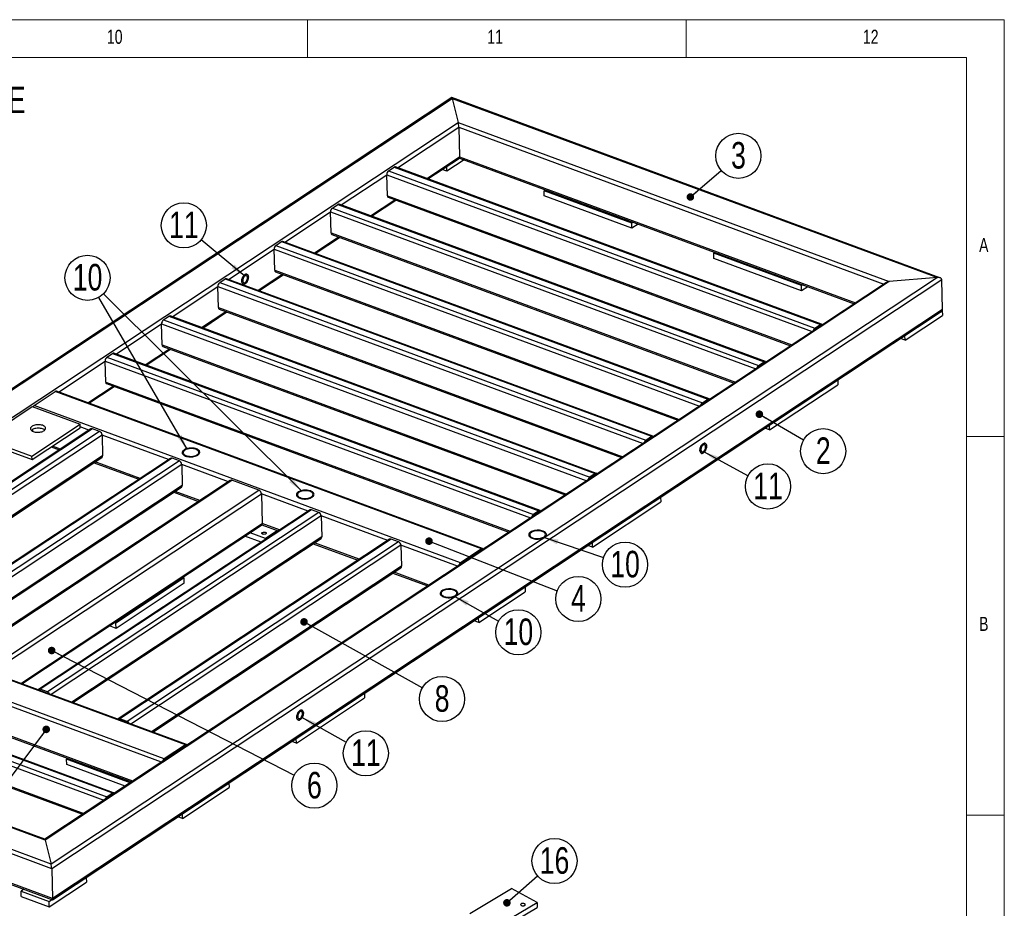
# Model space of a CAD drawing. Header units: millimetres. Extents: x 5 to 589, y 5 to 415.
# Tile 18 of 18: x 459 to 589, y 298 to 415. Entities that reach past the tile are written whole.
import ezdxf

# ---------------------------------------------------------------- set-up
doc = ezdxf.new("R2010")
doc.units = ezdxf.units.MM
doc.layers.add('NOTES', color=6, linetype='Continuous')
doc.layers.add('TRAIT-FORT', color=4, linetype='Continuous', lineweight=25)
doc.styles.add('SLDTEXTSTYLE0', font='TXT', dxfattribs={"width": 0.75})
doc.dimstyles.new('SLDDIMSTYLE7', dxfattribs={"dimtxt": 0.18, "dimasz": 1, "dimexe": 0, "dimexo": 0.0625, "dimgap": 0, "dimtad": 0, "dimtih": 1, "dimtoh": 1, "dimdec": 0, "dimrnd": 1e-09, "dimzin": 0, "dimdsep": 46, "dimtxsty": 'Standard', "dimblk1": 'DOT', "dimblk2": 'DOT', "dimsah": 1, "dimcen": 0.09, "dimadec": 0, "dimazin": 0, "dimtfac": 1, "dimtdec": 0, "dimtofl": 0, "dimtmove": 0, "dimatfit": 3, "dimldrblk": 'DOT', "dimfxl": 1, "dimfrac": 2, "dimtolj": 1, "dimtzin": 0, "dimarcsym": 0})
doc.dimstyles.new('SLDDIMSTYLE8', dxfattribs={"dimtxt": 0.18, "dimasz": 2, "dimexe": 0, "dimexo": 0.0625, "dimgap": 0, "dimtad": 0, "dimtih": 1, "dimtoh": 1, "dimdec": 0, "dimrnd": 1e-09, "dimzin": 0, "dimdsep": 46, "dimtxsty": 'Standard', "dimsah": 1, "dimcen": 0.09, "dimadec": 0, "dimazin": 0, "dimtfac": 2, "dimtdec": 0, "dimtofl": 0, "dimtmove": 0, "dimatfit": 3, "dimfxl": 1, "dimfrac": 2, "dimtolj": 1, "dimtzin": 0, "dimarcsym": 0})

# ---------------------------------------------------------------- blocks, each defined once
blk = doc.blocks.new('SW_NOTE_0')
at = {"layer": 'NOTES', "color": 0, "char_height": 3.5, "attachment_point": 1, "style": 'SLDTEXTSTYLE0'}
for s, insert in [('SOUDURES :  A=3 CONTINUE ETANCHE', (0, 4.51)), ('TOLERANCE GENERALE : ± 1 mm', (0, -0.01)), ('TOLERANCE DE PLANEITE : ± 1 mm/m', (0, -4.54)), ('PEINTURE EPOXY EP: 60µ', (0, -9.07)), ('COULEUR : BLANC RAL 9010', (0, -13.59))]:
    blk.add_mtext(s, dxfattribs=dict(at, insert=insert))
blk = doc.blocks.new('SW_NOTE_6')
at = {"layer": 'NOTES', "color": 0}
blk.add_circle((2.58, -1.49), 2.98, dxfattribs=at)
at = {"layer": 'NOTES', "color": 0, "insert": (2.59, 0.32), "char_height": 3.5, "attachment_point": 2, "style": 'SLDTEXTSTYLE0'}
blk.add_mtext('2', dxfattribs=at)
blk = doc.blocks.new('_DOT')
at = {"color": 0, "linetype": 'ByBlock', "lineweight": -2}
blk.add_line((-0.5, 0), (-1, 0), dxfattribs=at)
at = {"color": 0, "linetype": 'ByBlock', "const_width": 0.5}
blk.add_lwpolyline([(-0.25, 0, 1), (0.25, 0, 1)], format="xyb", close=True, dxfattribs=at)
blk = doc.blocks.new('SW_NOTE_8')
at = {"layer": 'NOTES', "color": 0}
blk.add_circle((2.26, 1.94), 2.98, dxfattribs=at)
at = {"layer": 'NOTES', "color": 0, "insert": (2.27, 3.76), "char_height": 3.5, "attachment_point": 2, "style": 'SLDTEXTSTYLE0'}
blk.add_mtext('3', dxfattribs=at)
blk = doc.blocks.new('SW_NOTE_12')
at = {"layer": 'NOTES', "color": 0}
blk.add_circle((2.65, -1.36), 2.98, dxfattribs=at)
at = {"layer": 'NOTES', "color": 0, "insert": (2.66, 0.45), "char_height": 3.5, "attachment_point": 2, "style": 'SLDTEXTSTYLE0'}
blk.add_mtext('6', dxfattribs=at)
blk = doc.blocks.new('SW_NOTE_13')
at = {"layer": 'NOTES', "color": 0}
blk.add_circle((2.78, -1.08), 2.98, dxfattribs=at)
at = {"layer": 'NOTES', "color": 0, "insert": (2.79, 0.74), "char_height": 3.5, "attachment_point": 2, "style": 'SLDTEXTSTYLE0'}
blk.add_mtext('4', dxfattribs=at)
blk = doc.blocks.new('SW_NOTE_14')
at = {"layer": 'NOTES', "color": 0}
blk.add_circle((2.6, -1.45), 2.98, dxfattribs=at)
at = {"layer": 'NOTES', "color": 0, "insert": (2.61, 0.36), "char_height": 3.5, "attachment_point": 2, "style": 'SLDTEXTSTYLE0'}
blk.add_mtext('8', dxfattribs=at)
blk = doc.blocks.new('SW_NOTE_16')
at = {"layer": 'NOTES', "color": 0}
blk.add_circle((2.62, -1.42), 2.98, dxfattribs=at)
at = {"layer": 'NOTES', "color": 0, "insert": (2.63, 0.4), "char_height": 3.5, "attachment_point": 2, "style": 'SLDTEXTSTYLE0'}
blk.add_mtext('11', dxfattribs=at)
blk = doc.blocks.new('SW_NOTE_20')
at = {"layer": 'NOTES', "color": 0}
blk.add_circle((2.6, -1.46), 2.98, dxfattribs=at)
at = {"layer": 'NOTES', "color": 0, "insert": (2.61, 0.36), "char_height": 3.5, "attachment_point": 2, "style": 'SLDTEXTSTYLE0'}
blk.add_mtext('11', dxfattribs=at)
blk = doc.blocks.new('SW_NOTE_21')
at = {"layer": 'NOTES', "color": 0}
blk.add_circle((2.6, -1.47), 2.98, dxfattribs=at)
at = {"layer": 'NOTES', "color": 0, "insert": (2.61, 0.35), "char_height": 3.5, "attachment_point": 2, "style": 'SLDTEXTSTYLE0'}
blk.add_mtext('10', dxfattribs=at)
blk = doc.blocks.new('SW_NOTE_22')
at = {"layer": 'NOTES', "color": 0}
blk.add_circle((2.83, -0.95), 2.98, dxfattribs=at)
at = {"layer": 'NOTES', "color": 0, "insert": (2.84, 0.87), "char_height": 3.5, "attachment_point": 2, "style": 'SLDTEXTSTYLE0'}
blk.add_mtext('10', dxfattribs=at)
blk = doc.blocks.new('SW_NOTE_23')
at = {"layer": 'NOTES', "color": 0}
blk.add_circle((-1.5, 2.58), 2.98, dxfattribs=at)
at = {"layer": 'NOTES', "color": 0, "insert": (-1.49, 4.4), "char_height": 3.5, "attachment_point": 2, "style": 'SLDTEXTSTYLE0'}
blk.add_mtext('10', dxfattribs=at)
blk = doc.blocks.new('SW_NOTE_25')
at = {"layer": 'NOTES', "color": 0}
blk.add_circle((-2.29, 1.91), 2.98, dxfattribs=at)
at = {"layer": 'NOTES', "color": 0, "insert": (-2.28, 3.73), "char_height": 3.5, "attachment_point": 2, "style": 'SLDTEXTSTYLE0'}
blk.add_mtext('11', dxfattribs=at)
blk = doc.blocks.new('SW_NOTE_26')
at = {"layer": 'NOTES', "color": 0}
blk.add_circle((2.24, 1.97), 2.98, dxfattribs=at)
at = {"layer": 'NOTES', "color": 0, "insert": (2.25, 3.79), "char_height": 3.5, "attachment_point": 2, "style": 'SLDTEXTSTYLE0'}
blk.add_mtext('16', dxfattribs=at)

msp = doc.modelspace()

# ---------------------------------------------------------------- linework, layer by layer
at = {"lineweight": 18}
for p, q in [((589, 415), (5, 415)), ((497, 415), (497, 410)), ((547, 410), (547, 415)), ((589, 5), (589, 415)), ((584, 410), (10, 410)), ((584, 10), (584, 410)), ((584, 360), (589, 360)), ((589, 310), (584, 310))]:
    msp.add_line(p, q, dxfattribs=at)
at = {"layer": 'TRAIT-FORT', "lineweight": 25}
for p, q in [((516.07, 404.71), (398.74, 327.07)), ((399.11, 327.19), (516.12, 404.61)), ((580.51, 380.93), (516.08, 404.71)), ((516.12, 404.61), (516.91, 401.45)), ((516.12, 404.61), (580.18, 380.97)), ((405.47, 327.71), (516.91, 401.45)), ((508.89, 395.46), (516.99, 400.82)), ((516.91, 401.45), (573.82, 380.45)), ((516.99, 400.82), (517.09, 396.89)), ((516.99, 400.82), (573.11, 380.11)), ((512.77, 394.03), (517.09, 396.89)), ((512.92, 393.98), (517.08, 396.73)), ((517.69, 396.5), (515.42, 395)), ((517.07, 396.73), (569.17, 377.5)), ((517.09, 396.89), (569.34, 377.62)), ((507.73, 395.05), (508.47, 395.54)), ((508.47, 395.54), (564.74, 374.77)), ((564.89, 374.8), (508.62, 395.57)), ((515.42, 395), (514.81, 395.23)), ((515.42, 395), (515.41, 395.63)), ((501.46, 390.54), (507.49, 394.54)), ((507.57, 391.77), (507.49, 394.54)), ((507.49, 394.54), (563.62, 373.83)), ((507.73, 395.05), (564.01, 374.28)), ((528.25, 392.43), (528.42, 392.54)), ((505.33, 389.11), (508.54, 391.24)), ((507.57, 391.77), (560.96, 372.07)), ((507.68, 391.56), (560.79, 371.96)), ((539.82, 388.16), (528.25, 392.43)), ((528.27, 391.74), (528.25, 392.43)), ((539.84, 387.47), (528.27, 391.74)), ((500.3, 390.13), (501.03, 390.62)), ((500.3, 390.13), (556.57, 369.36)), ((501.03, 390.62), (557.31, 369.85)), ((557.46, 369.88), (501.18, 390.65)), ((505.48, 389.06), (508.69, 391.18)), ((494.02, 385.62), (500.06, 389.62)), ((500.13, 386.85), (500.06, 389.62)), ((500.06, 389.62), (556.19, 368.91)), ((539.99, 388.27), (539.82, 388.16)), ((539.84, 387.47), (539.82, 388.16)), ((540.67, 388.02), (539.84, 387.47)), ((497.9, 384.19), (501.1, 386.32)), ((498.05, 384.14), (501.25, 386.26)), ((500.13, 386.85), (553.52, 367.15)), ((500.24, 386.64), (553.35, 367.04)), ((492.86, 385.21), (493.6, 385.7)), ((492.86, 385.21), (549.14, 364.44)), ((493.6, 385.7), (549.87, 364.93)), ((550.02, 364.96), (493.75, 385.73)), ((486.58, 380.7), (492.62, 384.7)), ((492.7, 381.93), (492.62, 384.7)), ((492.62, 384.7), (548.75, 363.99)), ((550.66, 384.17), (550.82, 384.28)), ((562.23, 379.9), (550.66, 384.17)), ((550.67, 383.47), (550.66, 384.17)), ((562.24, 379.21), (550.67, 383.47)), ((580.18, 380.97), (463.17, 303.55)), ((490.46, 379.27), (493.67, 381.4)), ((490.61, 379.22), (493.82, 381.34)), ((492.7, 381.93), (546.09, 362.23)), ((492.8, 381.72), (545.92, 362.12)), ((580.18, 380.97), (573.82, 380.45)), ((573.44, 380.33), (462.34, 306.81)), ((573.82, 380.45), (462.38, 306.71)), ((580.75, 380.67), (463.25, 302.93)), ((479.15, 375.78), (485.19, 379.78)), ((485.26, 377.01), (485.19, 379.78)), ((485.19, 379.78), (541.31, 359.07)), ((485.43, 380.29), (486.16, 380.78)), ((485.43, 380.29), (541.7, 359.52)), ((486.16, 380.78), (542.44, 360.01)), ((542.59, 360.04), (486.31, 380.81)), ((562.39, 380.01), (562.23, 379.9)), ((562.24, 379.21), (562.23, 379.9)), ((563.08, 379.75), (562.24, 379.21)), ((580.85, 376.75), (580.75, 380.67)), ((485.26, 377.01), (538.65, 357.31)), ((463.34, 298.84), (580.68, 376.48)), ((580.85, 376.75), (463.36, 299)), ((477.99, 375.37), (478.73, 375.86)), ((478.73, 375.86), (535, 355.09)), ((535.15, 355.12), (478.87, 375.89)), ((483.03, 374.35), (486.23, 376.48)), ((483.18, 374.3), (486.38, 376.42)), ((485.37, 376.8), (538.48, 357.2)), ((575.91, 372.69), (580.82, 375.94)), ((580.8, 376.6), (580.82, 375.94)), ((471.71, 370.86), (477.75, 374.86)), ((477.83, 372.09), (477.75, 374.86)), ((477.75, 374.86), (533.88, 354.15)), ((477.99, 375.37), (534.27, 354.6)), ((564.01, 374.28), (564.74, 374.77)), ((564.01, 374.11), (564.75, 374.6)), ((564.71, 374.57), (564.73, 374.56)), ((575.91, 372.69), (575.89, 373.31)), ((477.83, 372.09), (531.22, 352.39)), ((477.93, 371.88), (531.05, 352.28)), ((575.91, 372.69), (575.29, 372.91)), ((470.55, 370.45), (471.29, 370.94)), ((470.55, 370.45), (526.83, 349.68)), ((471.29, 370.94), (527.57, 350.17)), ((527.71, 350.2), (471.44, 370.97)), ((475.59, 369.43), (478.8, 371.56)), ((475.74, 369.38), (478.95, 371.5)), ((464.14, 365.85), (470.32, 369.94)), ((470.39, 367.17), (470.32, 369.94)), ((470.32, 369.94), (526.44, 349.23)), ((556.57, 369.36), (557.31, 369.85)), ((556.58, 369.19), (557.31, 369.68)), ((557.27, 369.65), (557.29, 369.64)), ((468.02, 364.42), (471.36, 366.64)), ((468.17, 364.37), (471.51, 366.58)), ((470.39, 367.17), (523.78, 347.47)), ((470.5, 366.96), (523.61, 347.36)), ((558.02, 360.85), (567.02, 366.81)), ((567.01, 367.43), (567.02, 366.81)), ((460.93, 364.08), (463.72, 365.93)), ((519.99, 345.16), (463.72, 365.93)), ((520.14, 345.19), (463.87, 365.95)), ((517.21, 343.32), (460.93, 364.08)), ((549.14, 364.44), (549.87, 364.93)), ((549.14, 364.27), (549.88, 364.76)), ((549.83, 364.73), (549.86, 364.72)), ((454.34, 359.72), (460.69, 363.92)), ((460.69, 363.92), (467, 361.59)), ((460.65, 357.39), (467, 361.59)), ((467.01, 361.13), (467, 361.59)), ((558.02, 360.85), (558, 361.47)), ((468.42, 360.98), (432.6, 337.27)), ((468.63, 360.99), (432.81, 337.29)), ((469.58, 360.64), (433.76, 336.94)), ((469.9, 360.18), (434.25, 336.59)), ((460.67, 356.93), (467.01, 361.13)), ((460.77, 360.66), (460.77, 360.92)), ((468.17, 360.82), (467.01, 361.25)), ((469.58, 360.64), (468.63, 360.99)), ((469.9, 360.18), (469.97, 357.41)), ((478.69, 356.93), (469.9, 360.18)), ((558.02, 360.85), (557.4, 361.08)), ((454.34, 359.72), (460.65, 357.39)), ((454.35, 359.26), (460.67, 356.93)), ((541.7, 359.52), (542.44, 360.01)), ((541.71, 359.35), (542.44, 359.84)), ((542.4, 359.81), (542.42, 359.8)), ((463.18, 358.6), (464.23, 358.21)), ((464.4, 358.32), (463.35, 358.71)), ((469.97, 357.41), (436.98, 335.58)), ((437.13, 335.52), (469.88, 357.19)), ((478.94, 357.1), (443.12, 333.39)), ((479.15, 357.11), (443.33, 333.41)), ((480.1, 356.76), (444.27, 333.06)), ((480.42, 356.3), (444.77, 332.71)), ((460.67, 356.93), (460.65, 357.39)), ((468.85, 356.51), (474.75, 354.33)), ((474.92, 354.44), (469.01, 356.62)), ((480.1, 356.76), (479.15, 357.11)), ((480.42, 356.3), (480.49, 353.53)), ((486.58, 354.02), (480.42, 356.3)), ((535, 355.09), (534.27, 354.6)), ((535.01, 354.92), (534.27, 354.43)), ((534.96, 354.89), (534.98, 354.88)), ((486.83, 354.19), (451.01, 330.48)), ((451.22, 330.5), (487.04, 354.2)), ((490.61, 352.88), (487.04, 354.2)), ((480.49, 353.53), (447.5, 331.7)), ((447.65, 331.64), (480.4, 353.31)), ((454.79, 329.18), (490.61, 352.88)), ((455.29, 328.82), (490.94, 352.42)), ((479.37, 352.62), (482.64, 351.42)), ((482.81, 351.53), (479.53, 352.74)), ((490.94, 352.42), (491.04, 348.49)), ((497.1, 350.14), (490.94, 352.42)), ((534.64, 345.38), (543.65, 351.34)), ((543.63, 351.96), (543.65, 351.34)), ((497.35, 350.3), (461.52, 326.6)), ((497.56, 350.32), (461.74, 326.61)), ((498.5, 349.97), (462.68, 326.27)), ((498.5, 349.97), (497.56, 350.32)), ((527.57, 350.17), (526.83, 349.68)), ((527.57, 350), (526.83, 349.51)), ((527.53, 349.97), (527.55, 349.96)), ((459.16, 327.39), (491.04, 348.49)), ((498.83, 349.51), (463.18, 325.91)), ((491, 348.33), (493.16, 347.54)), ((493.33, 347.65), (491.04, 348.49)), ((498.83, 349.51), (498.9, 346.73)), ((507.62, 346.26), (498.83, 349.51)), ((459.31, 327.34), (490.95, 348.27)), ((491.46, 346.52), (489.43, 347.27)), ((493.06, 347.57), (491.46, 346.52)), ((498.9, 346.73), (465.91, 324.9)), ((466.06, 324.85), (498.81, 346.52)), ((507.86, 346.42), (472.04, 322.72)), ((508.08, 346.44), (472.25, 322.73)), ((509.02, 346.09), (473.2, 322.38)), ((490.9, 346.04), (488.76, 346.83)), ((491.46, 346.41), (491.46, 346.52)), ((497.77, 345.83), (503.68, 343.65)), ((503.85, 343.77), (497.94, 345.94)), ((509.02, 346.09), (508.08, 346.44)), ((534.64, 345.38), (534.62, 346)), ((509.35, 345.62), (473.69, 322.03)), ((509.35, 345.62), (509.42, 342.85)), ((516.82, 342.87), (509.35, 345.62)), ((519.99, 345.16), (517.21, 343.32)), ((520, 344.99), (517.21, 343.15)), ((519.98, 344.95), (519.95, 344.96)), ((534.64, 345.38), (534.03, 345.61)), ((509.42, 342.85), (476.43, 321.02)), ((476.58, 320.97), (509.33, 342.64)), ((508.29, 341.95), (512.88, 340.26)), ((513.05, 340.37), (508.46, 342.06)), ((480.74, 341.32), (471.73, 335.36)), ((480.75, 340.62), (471.75, 334.66)), ((480.54, 341.39), (480.74, 341.32)), ((480.75, 340.62), (480.74, 341.32)), ((480.9, 319.29), (424.62, 340.06)), ((481.05, 319.32), (424.77, 340.08)), ((519.62, 335.44), (525.76, 339.5)), ((525.74, 340.13), (525.76, 339.5)), ((478.11, 317.45), (421.84, 338.21)), ((477.73, 317), (421.6, 337.7)), ((471.73, 335.36), (471.54, 335.43)), ((471.75, 334.66), (471.73, 335.36)), ((519.62, 335.44), (519, 335.67)), ((519.62, 335.44), (519.6, 336.06)), ((471.75, 334.66), (470.87, 334.99)), ((414.26, 333.2), (470.54, 312.44)), ((415, 333.69), (471.28, 312.93)), ((471.42, 312.95), (415.15, 333.72)), ((473.96, 314.5), (421.71, 333.78)), ((421.81, 333.57), (473.79, 314.39)), ((414.03, 332.69), (470.15, 311.98)), ((414.1, 329.92), (467.49, 310.22)), ((414.21, 329.71), (467.32, 310.11)), ((462.38, 306.71), (405.47, 327.71)), ((462.34, 306.81), (405.81, 327.67)), ((463.25, 302.93), (398.56, 326.8)), ((463.17, 303.55), (399.11, 327.19)), ((462.68, 326.27), (461.74, 326.61)), ((495.55, 319.51), (504.55, 325.47)), ((504.53, 326.09), (504.55, 325.47)), ((463.36, 299), (398.67, 322.87)), ((398.9, 322.61), (463.34, 298.84)), ((473.2, 322.38), (472.25, 322.73)), ((495.55, 319.51), (494.93, 319.74)), ((495.55, 319.51), (495.53, 320.13)), ((480.9, 319.29), (478.11, 317.45)), ((480.9, 319.12), (478.12, 317.28)), ((480.88, 319.08), (480.86, 319.09)), ((465.21, 317.38), (465.38, 317.49)), ((465.23, 316.69), (465.21, 317.38)), ((473.62, 314.28), (465.21, 317.38)), ((472.96, 313.84), (465.23, 316.69)), ((480.52, 309.57), (486.66, 313.63)), ((486.65, 314.26), (486.66, 313.63)), ((470.54, 312.44), (471.28, 312.93)), ((470.54, 312.26), (471.28, 312.75)), ((471.24, 312.72), (471.26, 312.72)), ((480.52, 309.57), (479.91, 309.8)), ((480.52, 309.57), (480.5, 310.19)), ((462.38, 306.71), (463.17, 303.55)), ((463.25, 302.93), (463.36, 299)), ((467.81, 301.79), (467.83, 301.17)), ((462.92, 297.92), (467.83, 301.17)), ((518.43, 297.04), (523.94, 300.31)), ((527.32, 298.48), (523.94, 300.31)), ((459.59, 300.22), (459.22, 299.97)), ((459.24, 299.28), (459.22, 299.97)), ((459.22, 299.97), (462.9, 298.62)), ((459.24, 299.28), (462.92, 297.92)), ((462.9, 298.62), (463.27, 298.86)), ((462.92, 297.92), (462.9, 298.62)), ((521.82, 295.21), (527.32, 298.48)), ((521.82, 294.55), (527.32, 297.82)), ((527.32, 298.48), (527.32, 297.82))]:
    msp.add_line(p, q, dxfattribs=at)
at = {"layer": 'TRAIT-FORT', "lineweight": 25, "flags": 128}
for points in [[(488.79, 380.14), (488.87, 380.2), (488.95, 380.28), (489.02, 380.38), (489.08, 380.49), (489.13, 380.61), (489.17, 380.73), (489.19, 380.85), (489.21, 380.97), (489.2, 381.08), (489.19, 381.18), (489.15, 381.27), (489.11, 381.34), (489.05, 381.38), (488.99, 381.41), (488.92, 381.41), (488.84, 381.39), (488.76, 381.35), (488.68, 381.29), (488.61, 381.21), (488.54, 381.11), (488.48, 381), (488.42, 380.88), (488.38, 380.76), (488.36, 380.64), (488.35, 380.52), (488.35, 380.4), (488.37, 380.3), (488.4, 380.22), (488.44, 380.15), (488.5, 380.1), (488.56, 380.08), (488.64, 380.08), (488.71, 380.1), (488.79, 380.14)], [(488.35, 380.46), (488.35, 380.58), (488.37, 380.7), (488.4, 380.82), (488.45, 380.94), (488.5, 381.06), (488.57, 381.16), (488.64, 381.25), (488.72, 381.32), (488.8, 381.37), (488.88, 381.4), (488.95, 381.41), (489.02, 381.4), (489.08, 381.36), (489.13, 381.3), (489.17, 381.23), (489.2, 381.13), (489.21, 381.03), (489.2, 380.91), (489.18, 380.79), (489.15, 380.67), (489.11, 380.55), (489.05, 380.43), (488.98, 380.33), (488.91, 380.24), (488.83, 380.17), (488.75, 380.11), (488.67, 380.08), (488.6, 380.07), (488.53, 380.09), (488.47, 380.13), (488.42, 380.18), (488.38, 380.26), (488.36, 380.35), (488.35, 380.46)], [(488.79, 380.31), (488.85, 380.36), (488.92, 380.44), (488.97, 380.52), (489.02, 380.62), (489.05, 380.72), (489.08, 380.82), (489.08, 380.92), (489.08, 381.01), (489.06, 381.09), (489.02, 381.16), (488.98, 381.2), (488.93, 381.22), (488.86, 381.22), (488.8, 381.2), (488.73, 381.15), (488.67, 381.09), (488.61, 381.01), (488.56, 380.92), (488.52, 380.82), (488.49, 380.72), (488.47, 380.61), (488.47, 380.52), (488.48, 380.43), (488.51, 380.36), (488.55, 380.31), (488.6, 380.28), (488.66, 380.27), (488.72, 380.28), (488.79, 380.31)], [(460.66, 361.33), (460.57, 361.27), (460.51, 361.19), (460.47, 361.12), (460.45, 361.04), (460.45, 360.97), (460.48, 360.89), (460.53, 360.82), (460.6, 360.76), (460.69, 360.7), (460.8, 360.64), (460.93, 360.6), (461.06, 360.57), (461.21, 360.55), (461.36, 360.54), (461.51, 360.54), (461.67, 360.56), (461.81, 360.58), (461.95, 360.62), (462.08, 360.66), (462.19, 360.72), (462.28, 360.78), (462.36, 360.85), (462.41, 360.92), (462.44, 361), (462.45, 361.07), (462.43, 361.15), (462.39, 361.22), (462.33, 361.29), (462.25, 361.35), (462.15, 361.41), (462.03, 361.46), (461.9, 361.49), (461.76, 361.52), (461.61, 361.54), (461.46, 361.54), (461.3, 361.53), (461.16, 361.51), (461.01, 361.48), (460.88, 361.44), (460.76, 361.39), (460.66, 361.33)], [(460.67, 360.87), (460.59, 360.8), (460.57, 360.79)], [(462.34, 360.83), (462.26, 360.89), (462.16, 360.95), (462.04, 360.99), (461.91, 361.03), (461.77, 361.06), (461.62, 361.07), (461.47, 361.08), (461.32, 361.07), (461.17, 361.05), (461.03, 361.02), (460.89, 360.98), (460.77, 360.93), (460.67, 360.87)], [(549.28, 357.82), (549.35, 357.88), (549.43, 357.97), (549.5, 358.06), (549.56, 358.17), (549.61, 358.29), (549.65, 358.41), (549.68, 358.54), (549.69, 358.66), (549.69, 358.77), (549.67, 358.87), (549.64, 358.95), (549.59, 359.02), (549.54, 359.07), (549.47, 359.09), (549.4, 359.1), (549.32, 359.08), (549.24, 359.03), (549.16, 358.97), (549.09, 358.89), (549.02, 358.79), (548.96, 358.68), (548.91, 358.57), (548.87, 358.44), (548.84, 358.32), (548.83, 358.2), (548.83, 358.09), (548.85, 357.99), (548.88, 357.9), (548.93, 357.84), (548.98, 357.79), (549.05, 357.76), (549.12, 357.76), (549.2, 357.78), (549.28, 357.82)], [(549.28, 357.82), (549.2, 357.78), (549.12, 357.76), (549.05, 357.76), (548.98, 357.79), (548.93, 357.84), (548.88, 357.9), (548.85, 357.99), (548.83, 358.09), (548.83, 358.2), (548.84, 358.32), (548.87, 358.44), (548.91, 358.57), (548.96, 358.68), (549.02, 358.79), (549.09, 358.89), (549.17, 358.97), (549.24, 359.03), (549.32, 359.08), (549.4, 359.1), (549.47, 359.09), (549.54, 359.07), (549.59, 359.02), (549.64, 358.95), (549.67, 358.87), (549.69, 358.77), (549.69, 358.65), (549.68, 358.54), (549.65, 358.41), (549.61, 358.29), (549.56, 358.17), (549.5, 358.06), (549.43, 357.96), (549.35, 357.88), (549.28, 357.82)], [(549.27, 357.99), (549.34, 358.05), (549.4, 358.12), (549.45, 358.21), (549.5, 358.3), (549.54, 358.4), (549.56, 358.51), (549.57, 358.61), (549.56, 358.7), (549.54, 358.78), (549.51, 358.84), (549.46, 358.88), (549.41, 358.9), (549.35, 358.9), (549.28, 358.88), (549.22, 358.84), (549.15, 358.77), (549.09, 358.69), (549.04, 358.6), (549, 358.5), (548.97, 358.4), (548.95, 358.3), (548.95, 358.2), (548.97, 358.12), (548.99, 358.05), (549.03, 357.99), (549.08, 357.96), (549.14, 357.95), (549.2, 357.96), (549.27, 357.99)], [(480.72, 358.22), (480.63, 358.15), (480.55, 358.07), (480.5, 357.99), (480.48, 357.91), (480.47, 357.82), (480.49, 357.74), (480.54, 357.66), (480.6, 357.59), (480.69, 357.52), (480.8, 357.46), (480.92, 357.4), (481.06, 357.36), (481.21, 357.33), (481.37, 357.31), (481.53, 357.3), (481.7, 357.3), (481.86, 357.31), (482.03, 357.34), (482.18, 357.37), (482.32, 357.42), (482.45, 357.47), (482.56, 357.54), (482.65, 357.61), (482.72, 357.69), (482.77, 357.77), (482.8, 357.85), (482.8, 357.93), (482.78, 358.01), (482.74, 358.09), (482.67, 358.17), (482.59, 358.24), (482.48, 358.3), (482.35, 358.35), (482.22, 358.4), (482.07, 358.43), (481.91, 358.45), (481.74, 358.46), (481.58, 358.46), (481.41, 358.44), (481.25, 358.42), (481.1, 358.38), (480.96, 358.34), (480.83, 358.28), (480.72, 358.22)], [(480.72, 358.22), (480.63, 358.15), (480.55, 358.07), (480.5, 357.99), (480.48, 357.91), (480.47, 357.82), (480.49, 357.74), (480.54, 357.66), (480.6, 357.59), (480.69, 357.52), (480.8, 357.46), (480.92, 357.4), (481.06, 357.36), (481.21, 357.33), (481.37, 357.31), (481.53, 357.3), (481.7, 357.3), (481.86, 357.31), (482.03, 357.34), (482.18, 357.37), (482.32, 357.42), (482.45, 357.47), (482.56, 357.54), (482.65, 357.61), (482.72, 357.69), (482.77, 357.77), (482.8, 357.85), (482.8, 357.93), (482.78, 358.01), (482.74, 358.09), (482.67, 358.17), (482.59, 358.24), (482.48, 358.3), (482.35, 358.35), (482.22, 358.4), (482.07, 358.43), (481.91, 358.45), (481.74, 358.46), (481.58, 358.46), (481.41, 358.44), (481.25, 358.42), (481.1, 358.38), (480.96, 358.34), (480.83, 358.28), (480.72, 358.22)], [(480.82, 358.18), (480.74, 358.11), (480.67, 358.04), (480.63, 357.96), (480.61, 357.88), (480.61, 357.8), (480.64, 357.73), (480.69, 357.65), (480.77, 357.58), (480.86, 357.52), (480.97, 357.47), (481.1, 357.43), (481.24, 357.39), (481.39, 357.37), (481.55, 357.36), (481.71, 357.36), (481.86, 357.38), (482.02, 357.4), (482.16, 357.44), (482.29, 357.49), (482.4, 357.55), (482.5, 357.61), (482.58, 357.68), (482.63, 357.76), (482.66, 357.83), (482.67, 357.91), (482.65, 357.99), (482.61, 358.07), (482.55, 358.14), (482.47, 358.2), (482.36, 358.26), (482.24, 358.31), (482.11, 358.35), (481.96, 358.37), (481.81, 358.39), (481.65, 358.39), (481.49, 358.39), (481.34, 358.37), (481.19, 358.33), (481.05, 358.29), (480.93, 358.24), (480.82, 358.18)], [(495.79, 352.66), (495.7, 352.58), (495.63, 352.51), (495.58, 352.43), (495.55, 352.34), (495.55, 352.26), (495.57, 352.18), (495.61, 352.1), (495.68, 352.03), (495.77, 351.96), (495.87, 351.89), (496, 351.84), (496.13, 351.8), (496.28, 351.76), (496.44, 351.74), (496.61, 351.73), (496.77, 351.73), (496.94, 351.75), (497.1, 351.77), (497.25, 351.81), (497.39, 351.86), (497.52, 351.91), (497.63, 351.98), (497.73, 352.05), (497.8, 352.12), (497.85, 352.2), (497.87, 352.29), (497.88, 352.37), (497.86, 352.45), (497.81, 352.53), (497.75, 352.61), (497.66, 352.67), (497.55, 352.74), (497.43, 352.79), (497.29, 352.83), (497.14, 352.87), (496.98, 352.89), (496.82, 352.9), (496.65, 352.9), (496.49, 352.88), (496.33, 352.86), (496.17, 352.82), (496.03, 352.77), (495.9, 352.72), (495.79, 352.66)], [(495.79, 352.66), (495.7, 352.58), (495.63, 352.51), (495.58, 352.43), (495.55, 352.34), (495.55, 352.26), (495.57, 352.18), (495.61, 352.1), (495.68, 352.03), (495.77, 351.96), (495.87, 351.89), (496, 351.84), (496.13, 351.8), (496.28, 351.76), (496.44, 351.74), (496.61, 351.73), (496.77, 351.73), (496.94, 351.75), (497.1, 351.77), (497.25, 351.81), (497.39, 351.86), (497.52, 351.91), (497.63, 351.98), (497.73, 352.05), (497.8, 352.12), (497.85, 352.2), (497.87, 352.29), (497.88, 352.37), (497.86, 352.45), (497.81, 352.53), (497.75, 352.61), (497.66, 352.67), (497.55, 352.74), (497.43, 352.79), (497.29, 352.83), (497.14, 352.87), (496.98, 352.89), (496.82, 352.9), (496.65, 352.9), (496.49, 352.88), (496.33, 352.86), (496.17, 352.82), (496.03, 352.77), (495.9, 352.72), (495.79, 352.66)], [(495.9, 352.62), (495.81, 352.55), (495.74, 352.48), (495.7, 352.4), (495.68, 352.32), (495.69, 352.24), (495.71, 352.16), (495.77, 352.09), (495.84, 352.02), (495.93, 351.96), (496.05, 351.91), (496.18, 351.86), (496.32, 351.83), (496.47, 351.81), (496.62, 351.8), (496.78, 351.8), (496.94, 351.82), (497.09, 351.84), (497.23, 351.88), (497.36, 351.93), (497.48, 351.98), (497.57, 352.05), (497.65, 352.12), (497.71, 352.19), (497.74, 352.27), (497.75, 352.35), (497.73, 352.43), (497.69, 352.5), (497.63, 352.58), (497.54, 352.64), (497.44, 352.7), (497.32, 352.75), (497.18, 352.78), (497.03, 352.81), (496.88, 352.83), (496.72, 352.83), (496.57, 352.82), (496.41, 352.8), (496.26, 352.77), (496.13, 352.73), (496, 352.68), (495.9, 352.62)], [(491.52, 347.13), (491.46, 347.09), (491.38, 347.07), (491.3, 347.06), (491.22, 347.07), (491.14, 347.08), (491.07, 347.1), (491.02, 347.14), (490.99, 347.18), (490.99, 347.22), (491.01, 347.26), (491.05, 347.3), (491.11, 347.33), (491.19, 347.35), (491.27, 347.36), (491.35, 347.36), (491.43, 347.35), (491.5, 347.32), (491.55, 347.29), (491.58, 347.25), (491.58, 347.21), (491.56, 347.16), (491.52, 347.13)], [(526.47, 347.36), (526.38, 347.29), (526.3, 347.22), (526.25, 347.14), (526.23, 347.05), (526.22, 346.97), (526.25, 346.89), (526.29, 346.81), (526.36, 346.74), (526.44, 346.67), (526.55, 346.6), (526.67, 346.55), (526.81, 346.51), (526.96, 346.47), (527.12, 346.45), (527.28, 346.44), (527.45, 346.44), (527.62, 346.46), (527.78, 346.48), (527.93, 346.52), (528.07, 346.57), (528.2, 346.62), (528.31, 346.69), (528.4, 346.76), (528.47, 346.83), (528.52, 346.91), (528.55, 347), (528.55, 347.08), (528.53, 347.16), (528.49, 347.24), (528.42, 347.32), (528.34, 347.38), (528.23, 347.45), (528.11, 347.5), (527.97, 347.54), (527.82, 347.58), (527.66, 347.6), (527.49, 347.61), (527.33, 347.61), (527.16, 347.59), (527, 347.57), (526.85, 347.53), (526.71, 347.48), (526.58, 347.43), (526.47, 347.36)], [(526.47, 347.36), (526.38, 347.29), (526.3, 347.22), (526.25, 347.14), (526.23, 347.05), (526.22, 346.97), (526.25, 346.89), (526.29, 346.81), (526.36, 346.74), (526.44, 346.67), (526.55, 346.6), (526.67, 346.55), (526.81, 346.51), (526.96, 346.47), (527.12, 346.45), (527.28, 346.44), (527.45, 346.44), (527.62, 346.46), (527.78, 346.48), (527.93, 346.52), (528.07, 346.57), (528.2, 346.62), (528.31, 346.69), (528.4, 346.76), (528.47, 346.83), (528.52, 346.91), (528.55, 347), (528.55, 347.08), (528.53, 347.16), (528.49, 347.24), (528.42, 347.32), (528.34, 347.38), (528.23, 347.45), (528.11, 347.5), (527.97, 347.54), (527.82, 347.58), (527.66, 347.6), (527.49, 347.61), (527.33, 347.61), (527.16, 347.59), (527, 347.57), (526.85, 347.53), (526.71, 347.48), (526.58, 347.43), (526.47, 347.36)], [(526.57, 347.33), (526.49, 347.26), (526.42, 347.19), (526.38, 347.11), (526.36, 347.03), (526.36, 346.95), (526.39, 346.87), (526.44, 346.8), (526.52, 346.73), (526.61, 346.67), (526.72, 346.62), (526.85, 346.57), (526.99, 346.54), (527.14, 346.52), (527.3, 346.51), (527.46, 346.51), (527.61, 346.53), (527.77, 346.55), (527.91, 346.59), (528.04, 346.64), (528.15, 346.69), (528.25, 346.76), (528.33, 346.83), (528.38, 346.9), (528.41, 346.98), (528.42, 347.06), (528.41, 347.14), (528.37, 347.21), (528.3, 347.29), (528.22, 347.35), (528.11, 347.41), (527.99, 347.46), (527.86, 347.49), (527.71, 347.52), (527.56, 347.54), (527.4, 347.54), (527.24, 347.53), (527.09, 347.51), (526.94, 347.48), (526.8, 347.44), (526.68, 347.39), (526.57, 347.33)], [(514.77, 339.62), (514.68, 339.55), (514.61, 339.48), (514.56, 339.4), (514.53, 339.31), (514.53, 339.23), (514.55, 339.15), (514.59, 339.07), (514.66, 338.99), (514.74, 338.93), (514.85, 338.86), (514.98, 338.81), (515.11, 338.77), (515.26, 338.73), (515.42, 338.71), (515.59, 338.7), (515.75, 338.7), (515.92, 338.72), (516.08, 338.74), (516.23, 338.78), (516.37, 338.83), (516.5, 338.88), (516.61, 338.95), (516.7, 339.02), (516.78, 339.09), (516.83, 339.17), (516.85, 339.26), (516.86, 339.34), (516.84, 339.42), (516.79, 339.5), (516.73, 339.57), (516.64, 339.64), (516.53, 339.71), (516.41, 339.76), (516.27, 339.8), (516.12, 339.84), (515.96, 339.86), (515.8, 339.87), (515.63, 339.87), (515.47, 339.85), (515.3, 339.83), (515.15, 339.79), (515.01, 339.74), (514.88, 339.69), (514.77, 339.62)], [(514.77, 339.62), (514.68, 339.55), (514.61, 339.48), (514.56, 339.4), (514.53, 339.31), (514.53, 339.23), (514.55, 339.15), (514.59, 339.07), (514.66, 338.99), (514.74, 338.93), (514.85, 338.86), (514.98, 338.81), (515.11, 338.77), (515.26, 338.73), (515.42, 338.71), (515.59, 338.7), (515.75, 338.7), (515.92, 338.72), (516.08, 338.74), (516.23, 338.78), (516.37, 338.83), (516.5, 338.88), (516.61, 338.95), (516.7, 339.02), (516.78, 339.09), (516.83, 339.17), (516.85, 339.26), (516.86, 339.34), (516.84, 339.42), (516.79, 339.5), (516.73, 339.57), (516.64, 339.64), (516.53, 339.71), (516.41, 339.76), (516.27, 339.8), (516.12, 339.84), (515.96, 339.86), (515.8, 339.87), (515.63, 339.87), (515.47, 339.85), (515.3, 339.83), (515.15, 339.79), (515.01, 339.74), (514.88, 339.69), (514.77, 339.62)], [(514.88, 339.59), (514.79, 339.52), (514.72, 339.44), (514.68, 339.37), (514.66, 339.29), (514.66, 339.21), (514.69, 339.13), (514.74, 339.06), (514.82, 338.99), (514.91, 338.93), (515.03, 338.88), (515.15, 338.83), (515.3, 338.8), (515.45, 338.78), (515.6, 338.77), (515.76, 338.77), (515.92, 338.79), (516.07, 338.81), (516.21, 338.85), (516.34, 338.9), (516.46, 338.95), (516.55, 339.02), (516.63, 339.09), (516.69, 339.16), (516.72, 339.24), (516.72, 339.32), (516.71, 339.4), (516.67, 339.47), (516.6, 339.54), (516.52, 339.61), (516.42, 339.67), (516.29, 339.72), (516.16, 339.75), (516.01, 339.78), (515.86, 339.8), (515.7, 339.8), (515.54, 339.79), (515.39, 339.77), (515.24, 339.74), (515.11, 339.7), (514.98, 339.65), (514.88, 339.59)], [(496.06, 322.61), (496.13, 322.67), (496.21, 322.75), (496.28, 322.85), (496.34, 322.96), (496.39, 323.07), (496.43, 323.2), (496.46, 323.32), (496.47, 323.44), (496.47, 323.55), (496.45, 323.65), (496.42, 323.74), (496.37, 323.8), (496.32, 323.85), (496.25, 323.88), (496.18, 323.88), (496.1, 323.86), (496.02, 323.82), (495.95, 323.76), (495.87, 323.68), (495.8, 323.58), (495.74, 323.47), (495.69, 323.35), (495.65, 323.23), (495.62, 323.1), (495.61, 322.99), (495.61, 322.87), (495.63, 322.77), (495.66, 322.69), (495.71, 322.62), (495.76, 322.57), (495.83, 322.55), (495.9, 322.54), (495.98, 322.56), (496.06, 322.61)], [(496.06, 322.61), (495.98, 322.56), (495.9, 322.54), (495.83, 322.55), (495.76, 322.57), (495.71, 322.62), (495.66, 322.69), (495.63, 322.77), (495.61, 322.87), (495.61, 322.99), (495.62, 323.1), (495.65, 323.23), (495.69, 323.35), (495.74, 323.47), (495.8, 323.58), (495.87, 323.67), (495.95, 323.76), (496.02, 323.82), (496.1, 323.86), (496.18, 323.88), (496.25, 323.88), (496.32, 323.85), (496.37, 323.8), (496.42, 323.74), (496.45, 323.65), (496.47, 323.55), (496.47, 323.44), (496.46, 323.32), (496.43, 323.2), (496.39, 323.07), (496.34, 322.96), (496.28, 322.85), (496.21, 322.75), (496.14, 322.67), (496.06, 322.61)], [(496.05, 322.78), (496.12, 322.83), (496.18, 322.9), (496.24, 322.99), (496.28, 323.09), (496.32, 323.19), (496.34, 323.29), (496.35, 323.39), (496.34, 323.48), (496.32, 323.56), (496.29, 323.62), (496.24, 323.67), (496.19, 323.69), (496.13, 323.69), (496.06, 323.67), (496, 323.62), (495.93, 323.56), (495.87, 323.48), (495.82, 323.39), (495.78, 323.29), (495.75, 323.18), (495.74, 323.08), (495.73, 322.99), (495.75, 322.9), (495.77, 322.83), (495.81, 322.78), (495.86, 322.74), (495.92, 322.73), (495.99, 322.75), (496.05, 322.78)], [(525.25, 298.07), (525.31, 298.04), (525.4, 298.02), (525.48, 298.02), (525.56, 298.03), (525.64, 298.06), (525.7, 298.09), (525.74, 298.14), (525.75, 298.18), (525.74, 298.23), (525.71, 298.28), (525.66, 298.31), (525.59, 298.34), (525.51, 298.36), (525.42, 298.36), (525.34, 298.35), (525.27, 298.33), (525.21, 298.29), (525.17, 298.25), (525.15, 298.2), (525.16, 298.15), (525.19, 298.11), (525.25, 298.07)]]:
    msp.add_lwpolyline(points, dxfattribs=at)
at = {"layer": 'TRAIT-FORT', "lineweight": 25}
for centre, radius, start, end in [((508.57, 395.41), 0.16, 73.0756, 129.0169), ((508.13, 394.55), 0.636, 128.8854, 181.2796), ((507.79, 391.74), 0.219, 173.783, 239.6898), ((500.69, 389.63), 0.636, 128.8854, 181.2796), ((501.13, 390.49), 0.16, 73.0756, 129.0169), ((500.35, 386.82), 0.219, 173.783, 239.6898), ((493.26, 384.71), 0.636, 128.8854, 181.2796), ((493.7, 385.57), 0.16, 73.0756, 129.0169), ((492.92, 381.9), 0.219, 173.783, 239.6898), ((485.82, 379.79), 0.636, 128.8854, 181.2796), ((486.26, 380.65), 0.16, 73.0756, 129.0169), ((485.48, 376.98), 0.219, 173.783, 239.6898), ((478.83, 375.73), 0.16, 73.0756, 129.0169), ((478.39, 374.87), 0.636, 128.8854, 181.2796), ((564.84, 374.66), 0.144, 24.7228, 131.0031), ((564.8, 374.53), 0.0896, 86.1162, 126.8785), ((564.37, 373.81), 0.597, 127.9468, 167.4058), ((564.14, 373.93), 0.227, 125.2487, 146.6846), ((478.04, 372.06), 0.219, 173.783, 239.6898), ((470.95, 369.95), 0.636, 128.8854, 181.2796), ((471.39, 370.81), 0.16, 73.0756, 129.0169), ((556.94, 368.89), 0.597, 127.9468, 167.4058), ((556.71, 369.01), 0.227, 125.2487, 146.6846), ((557.4, 369.74), 0.144, 24.7228, 131.0031), ((557.37, 369.61), 0.0896, 86.1162, 126.8785), ((470.61, 367.14), 0.219, 173.783, 239.6898), ((463.82, 365.8), 0.16, 73.0756, 129.0169), ((461.24, 363.67), 0.514, 126.3054, 154.6347), ((549.5, 363.97), 0.597, 127.9468, 167.4058), ((549.27, 364.09), 0.227, 125.2487, 146.6846), ((549.97, 364.82), 0.144, 24.7228, 131.0031), ((549.93, 364.69), 0.0896, 86.1162, 126.8785), ((468.54, 360.78), 0.232, 66.2476, 120.7126), ((469.37, 360.15), 0.537, 3.2614, 66.8434), ((542.53, 359.9), 0.144, 24.7228, 131.0031), ((542.07, 359.05), 0.597, 127.9468, 167.4058), ((541.84, 359.17), 0.227, 125.2487, 146.6846), ((542.5, 359.77), 0.0896, 86.1162, 126.8785), ((469.74, 357.38), 0.236, 306.3394, 6.476), ((479.06, 356.9), 0.232, 66.2476, 120.7126), ((479.88, 356.27), 0.537, 3.2614, 66.8434), ((535.1, 354.98), 0.144, 24.7228, 131.0031), ((535.06, 354.85), 0.0896, 86.1162, 126.8785), ((486.94, 353.99), 0.232, 66.2476, 120.7126), ((534.63, 354.13), 0.597, 127.9468, 167.4058), ((534.4, 354.25), 0.227, 125.2487, 146.6846), ((480.26, 353.5), 0.236, 306.3394, 6.476), ((490.4, 352.39), 0.537, 3.2614, 66.8434), ((497.46, 350.11), 0.232, 66.2476, 120.7126), ((498.29, 349.47), 0.537, 3.2614, 66.8434), ((527.2, 349.21), 0.597, 127.9468, 167.4058), ((527.66, 350.06), 0.144, 24.7228, 131.0031), ((527.63, 349.93), 0.0896, 86.1162, 126.8785), ((490.81, 348.46), 0.236, 306.3394, 6.476), ((526.97, 349.33), 0.227, 125.2487, 146.6846), ((498.67, 346.71), 0.236, 306.3394, 6.476), ((507.98, 346.22), 0.232, 66.2476, 120.7126), ((508.81, 345.59), 0.537, 3.2614, 66.8434), ((520.09, 345.05), 0.144, 24.7228, 131.0031), ((520.05, 344.92), 0.0896, 86.1162, 126.8785), ((517.58, 342.85), 0.597, 127.9468, 167.4058), ((517.35, 342.96), 0.227, 125.2487, 146.6846), ((509.19, 342.83), 0.236, 306.3394, 6.476), ((461.64, 326.42), 0.213, 64.2928, 145.4131), ((462.48, 325.78), 0.529, 23.9684, 67.0535), ((472.16, 322.54), 0.213, 64.2928, 145.4131), ((473, 321.9), 0.529, 23.9684, 67.0535), ((480.99, 319.18), 0.144, 24.7228, 131.0031), ((480.96, 319.05), 0.0896, 86.1162, 126.8785), ((478.48, 316.98), 0.597, 127.9468, 167.4058), ((478.25, 317.09), 0.227, 125.2487, 146.6846), ((470.91, 311.97), 0.597, 127.9468, 167.4058), ((470.68, 312.08), 0.227, 125.2487, 146.6846), ((471.37, 312.82), 0.144, 24.7228, 131.0031), ((471.34, 312.68), 0.0896, 86.1162, 126.8785)]:
    msp.add_arc(centre, radius, start, end, dxfattribs=at)
for centre, major_axis, ratio, start_param, end_param in [((516.12, 404.26), (-0.052, 0.445), 0.108088, 5.592729, 6.337901), ((516.12, 404.26), (-0.052, 0.445), 0.108088, 5.592729, 6.337901), ((516.92, 401.1), (-0.052, 0.445), 0.108088, 4.021933, 5.592729), ((516.92, 401.1), (-0.052, 0.445), 0.108088, 4.021933, 5.592729), ((517.02, 397.17), (-0.052, 0.445), 0.108088, 3.196309, 4.021933), ((517.02, 397.17), (-0.052, 0.445), 0.108088, 3.196309, 4.021933), ((580.18, 380.63), (0.56, 0.065), 0.613391, 6.228469, 7.799266), ((580.18, 380.63), (0.56, 0.065), 0.613391, 6.228469, 7.799266), ((573.82, 380.1), (0.56, 0.065), 0.613391, 1.51608, 2.261252), ((573.82, 380.1), (0.56, 0.065), 0.613391, 1.51608, 2.261252), ((580.29, 376.7), (0.56, 0.065), 0.613391, 5.402845, 6.228469), ((580.29, 376.7), (0.56, 0.065), 0.613391, 5.402845, 6.228469), ((462.39, 306.37), (-0.052, 0.445), 0.108088, 5.592729, 6.228469), ((462.39, 306.37), (-0.052, 0.445), 0.108088, 5.592729, 6.228469), ((463.18, 303.21), (-0.052, 0.445), 0.108088, 4.021933, 5.592729), ((463.18, 303.21), (-0.052, 0.445), 0.108088, 4.021933, 5.592729), ((463.29, 299.28), (-0.052, 0.445), 0.108088, 3.086877, 4.021933), ((463.29, 299.28), (-0.052, 0.445), 0.108088, 3.086877, 4.021933)]:
    msp.add_ellipse(centre, major_axis=major_axis, ratio=ratio, start_param=start_param, end_param=end_param, dxfattribs=at)

# ---------------------------------------------------------------- block references
at = {"layer": 'NOTES'}
for name, p in [('SW_NOTE_0', (392.61, 401.66)), ('SW_NOTE_8', (551.64, 395.09)), ('SW_NOTE_25', (482.98, 385.94)), ('SW_NOTE_23', (469.48, 378.35)), ('SW_NOTE_6', (562.51, 359.54)), ('SW_NOTE_16', (555.18, 354.81)), ('SW_NOTE_22', (536.1, 344.02)), ('SW_NOTE_13', (529.99, 339.62)), ('SW_NOTE_21', (522.25, 335.61)), ('SW_NOTE_14', (512.18, 326.79)), ('SW_NOTE_20', (502.12, 319.63)), ('SW_NOTE_12', (495.27, 315.26)), ('SW_NOTE_26', (527.38, 301.98))]:
    msp.add_blockref(name, p, dxfattribs=at)

# ---------------------------------------------------------------- texts
at = {"layer": 'NOTES', "attachment_point": 1, "style": 'SLDTEXTSTYLE0'}
for s, insert, char_height in [('10', (470.54, 413.67), 1.852), ('11', (520.75, 413.67), 1.852), ('12', (570.33, 413.67), 1.852), ('A', (585.67, 386.17), 1.85), ('B', (585.67, 336.17), 1.85)]:
    msp.add_mtext(s, dxfattribs=dict(at, insert=insert, char_height=char_height))

# ---------------------------------------------------------------- leaders
at = {"layer": 'NOTES'}
for points, dimstyle in [([(547.56, 391.6), (551.64, 395.09)], 'SLDDIMSTYLE7'), ([(488.73, 381.15), (482.98, 385.94)], 'SLDDIMSTYLE8'), ([(481.12, 358.31), (469.48, 378.35)], 'SLDDIMSTYLE8'), ([(496.26, 352.77), (470.1, 378.83)], 'SLDDIMSTYLE8'), ([(556.67, 362.92), (562.51, 359.54)], 'SLDDIMSTYLE7'), ([(549.28, 358), (555.18, 354.81)], 'SLDDIMSTYLE8'), ([(513.06, 346.17), (529.99, 339.62)], 'SLDDIMSTYLE7'), ([(528.16, 346.7), (536.1, 344.02)], 'SLDDIMSTYLE8'), ([(516.39, 338.92), (522.25, 335.61)], 'SLDDIMSTYLE8'), ([(496.56, 335.51), (512.18, 326.79)], 'SLDDIMSTYLE7'), ([(463.25, 331.73), (495.27, 315.26)], 'SLDDIMSTYLE7'), ([(496.21, 322.95), (502.12, 319.63)], 'SLDDIMSTYLE8'), ([(462.53, 321.32), (448.39, 302.44)], 'SLDDIMSTYLE7'), ([(523.34, 298.43), (527.38, 301.98)], 'SLDDIMSTYLE7')]:
    msp.add_leader(points, dimstyle=dimstyle, dxfattribs=at)

doc.saveas('drawing.dxf')
